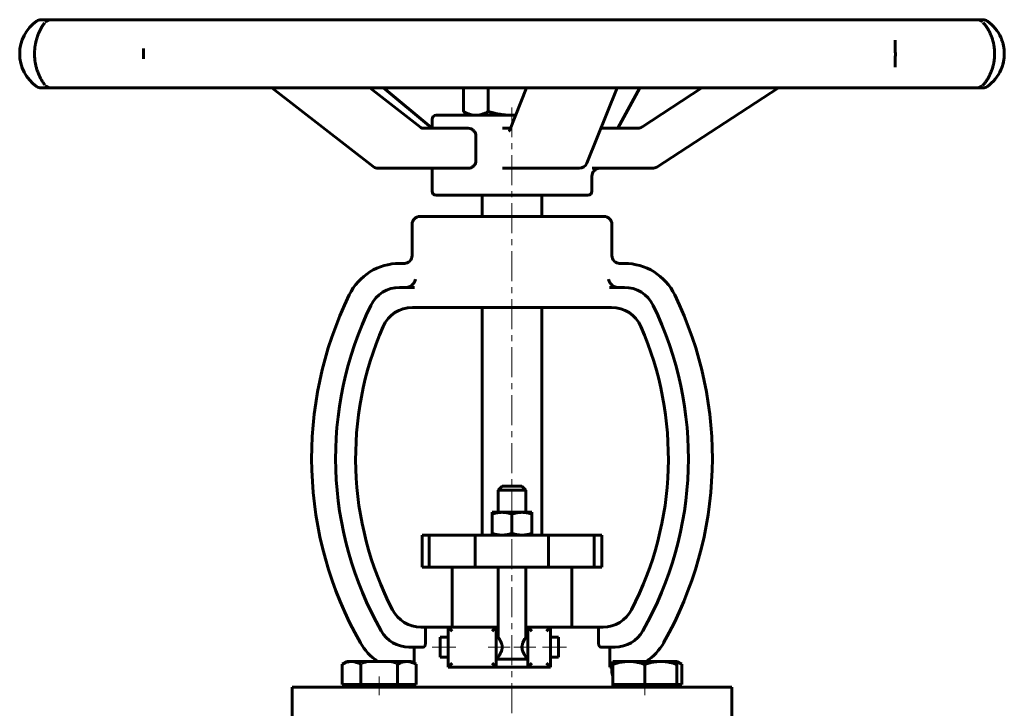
# Model space of a CAD drawing. Header units: millimetres. Extents: x -123 to 123, y -166 to 166.
# Tile 2 of 2: x -123 to 123, y -6 to 166. Entities that reach past the tile are written whole.
import ezdxf

# ---------------------------------------------------------------- set-up
doc = ezdxf.new("R2010")
doc.units = ezdxf.units.MM
for name, pattern in [('K5LT-1', [0]), ('K5LT_AXLED', [12, 7.5, -1.5, 1.5, -1.5]), ('K5LT_BASIC', [0])]:
    doc.linetypes.add(name, pattern=pattern)
doc.layers.add('Системный слой (1)', color=7, linetype='Continuous', true_color=0x6c6c6c)

# ---------------------------------------------------------------- blocks, each defined once
blk = doc.blocks.new('U0')
at = {"layer": 'Системный слой (1)', "color": 143, "linetype": 'K5LT_BASIC', "lineweight": 60, "true_color": 0x33acca}
for p, q in [((41.65, 5.13), (41.24, 5.28)), ((42.06, 4.94), (41.65, 5.13)), ((42.47, 4.73), (42.06, 4.94))]:
    blk.add_line(p, q, dxfattribs=at)
blk = doc.blocks.new('U1')
at = {"layer": 'Системный слой (1)', "color": 143, "linetype": 'K5LT_BASIC', "lineweight": 60, "true_color": 0x33acca}
for p, q in [((-20.2, 138.97), (-20.13, 138.91)), ((-20.13, 138.91), (-20.06, 138.87)), ((-20.06, 138.87), (-20, 138.84))]:
    blk.add_line(p, q, dxfattribs=at)
blk = doc.blocks.new('U2')
at = {"layer": 'Системный слой (1)', "color": 143, "linetype": 'K5LT_BASIC', "lineweight": 60, "true_color": 0x33acca}
for p, q in [((-18.01, 9.04), (-18.01, 11.54)), ((-18.01, 6.54), (-18.01, 9.04))]:
    blk.add_line(p, q, dxfattribs=at)
blk = doc.blocks.new('U3')
at = {"layer": 'Системный слой (1)', "color": 143, "linetype": 'K5LT_BASIC', "lineweight": 60, "true_color": 0x33acca}
for p, q in [((-19, 122.04), (4.98, 122.04)), ((4.98, 122.04), (19, 122.04))]:
    blk.add_line(p, q, dxfattribs=at)
blk = doc.blocks.new('U4')
at = {"layer": 'Системный слой (1)', "color": 143, "linetype": 'K5LT_BASIC', "lineweight": 60, "true_color": 0x33acca}
for p, q in [((-20, 138.79), (-20, 141.04)), ((-20, 123.04), (-20, 128.79))]:
    blk.add_line(p, q, dxfattribs=at)
blk = doc.blocks.new('U5')
at = {"layer": 'Системный слой (1)', "color": 143, "linetype": 'K5LT_BASIC', "lineweight": 60, "true_color": 0x33acca}
for p, q in [((3.5, 11.54), (3.5, 29.04)), ((3.5, 6.04), (3.5, 6.54))]:
    blk.add_line(p, q, dxfattribs=at)
blk = doc.blocks.new('U6')
at = {"layer": 'Системный слой (1)', "color": 143, "linetype": 'K5LT_BASIC', "lineweight": 60, "true_color": 0x33acca}
for p, q in [((11.62, 9.04), (11.62, 11.54)), ((11.62, 6.54), (11.62, 9.04))]:
    blk.add_line(p, q, dxfattribs=at)
blk = doc.blocks.new('U7')
at = {"layer": 'Системный слой (1)', "color": 143, "linetype": 'K5LT_BASIC', "lineweight": 60, "true_color": 0x33acca}
for p, q in [((0.09, 142.04), (0.36, 142.04)), ((0.36, 142.04), (0.63, 142.05)), ((0.63, 142.05), (0.91, 142.06))]:
    blk.add_line(p, q, dxfattribs=at)
blk = doc.blocks.new('U8')
at = {"layer": 'Системный слой (1)', "color": 143, "linetype": 'K5LT_BASIC', "lineweight": 60, "true_color": 0x33acca}
for start, end in [(23.7464, 54.6331), (305.3669, 336.2554)]:
    blk.add_arc((113.17, 157.44), 10, start, end, dxfattribs=at)
blk = doc.blocks.new('U9')
at = {"layer": 'Системный слой (1)', "color": 143, "linetype": 'K5LT_BASIC', "lineweight": 60, "true_color": 0x33acca}
for p, q in [((-4, 14.04), (-3.5, 14.04)), ((3.5, 14.04), (4, 14.04))]:
    blk.add_line(p, q, dxfattribs=at)
blk = doc.blocks.new('U10')
at = {"layer": 'Системный слой (1)', "color": 143, "linetype": 'K5LT_BASIC', "lineweight": 60, "true_color": 0x33acca}
for p, q in [((-3.5, 11.54), (-3.5, 29.04)), ((-3.5, 6.04), (-3.5, 6.54))]:
    blk.add_line(p, q, dxfattribs=at)
blk = doc.blocks.new('U11')
at = {"layer": 'Системный слой (1)', "color": 143, "linetype": 'K5LT_BASIC', "lineweight": 60, "true_color": 0x33acca}
for p, q in [((2.45, 9.04), (2.69, 10.14)), ((2.69, 10.14), (3.2, 11.09)), ((3.2, 11.09), (3.5, 11.53)), ((3.5, 11.53), (3.5, 11.54)), ((2.63, 8.08), (2.45, 9.04)), ((3.14, 7.08), (2.63, 8.08)), ((3.48, 6.57), (3.14, 7.08)), ((3.5, 6.54), (3.48, 6.57))]:
    blk.add_line(p, q, dxfattribs=at)

msp = doc.modelspace()

# ---------------------------------------------------------------- linework, layer by layer
at = {"layer": 'Системный слой (1)', "color": 143, "linetype": 'K5LT_BASIC', "lineweight": 60, "true_color": 0x33acca}
for p, q in [((-117.38, 165.96), (-117.8, 165.96)), ((-114.97, 165.96), (-117.38, 165.96)), ((-99.28, 165.96), (-115.36, 165.96)), ((-91.06, 165.96), (-99.28, 165.96)), ((-58.44, 165.96), (-91.06, 165.96)), ((-45.89, 165.96), (-58.44, 165.96)), ((-4.21, 165.96), (-45.89, 165.96)), ((9.79, 165.96), (-4.21, 165.96)), ((50.98, 165.96), (9.79, 165.96)), ((63.22, 165.96), (50.98, 165.96)), ((94.5, 165.96), (63.22, 165.96)), ((102.17, 165.96), (94.5, 165.96)), ((116.36, 165.96), (102.17, 165.96)), ((117.72, 165.96), (116.36, 165.96)), ((117.8, 165.96), (117.72, 165.96)), ((95.88, 160.72), (95.88, 160.82)), ((95.88, 154.06), (95.88, 154.14)), ((-117.8, 148.91), (-117.38, 148.91)), ((-117.38, 148.91), (-114.97, 148.91)), ((-115.36, 148.91), (-99.28, 148.91)), ((-99.28, 148.91), (-91.06, 148.91)), ((-91.06, 148.91), (-58.44, 148.91)), ((-34.71, 129.21), (-60.06, 148.91)), ((-58.44, 148.91), (-45.89, 148.91)), ((-45.89, 148.91), (-4.21, 148.91)), ((-22.84, 139.01), (-35.57, 148.91)), ((-20.2, 138.97), (-32.12, 148.91)), ((-12.12, 148.91), (-12.12, 142.98)), ((-5.97, 148.91), (-5.97, 142.98)), ((-4.21, 148.91), (9.79, 148.91)), ((-0.66, 138.18), (3.67, 148.91)), ((9.79, 148.91), (50.98, 148.91)), ((18.7, 130.04), (26.31, 148.91)), ((26.48, 138.79), (32, 148.91)), ((32.48, 139.11), (47.53, 148.91)), ((36.22, 129.11), (66.64, 148.91)), ((50.98, 148.91), (63.22, 148.91)), ((63.22, 148.91), (94.5, 148.91)), ((94.5, 148.91), (102.17, 148.91)), ((102.17, 148.91), (116.36, 148.91)), ((115.75, 148.91), (117.72, 148.91)), ((117.72, 148.91), (117.8, 148.91)), ((-10.5, 142.04), (-12.06, 142.94)), ((0.9, 142.04), (-19, 142.04)), ((-10.96, 138.79), (-22.24, 138.79)), ((-22.24, 138.79), (-22.24, 138.79)), ((-0.41, 138.79), (-2.34, 138.79)), ((31.39, 138.79), (22.23, 138.79)), ((31.39, 138.79), (31.39, 138.79)), ((-9.02, 136.79), (-9.02, 130.79)), ((-33.48, 128.79), (-24.72, 128.79)), ((-24.72, 128.79), (-10.96, 128.79)), ((-2.34, 128.79), (1.4, 128.79)), ((1.4, 128.79), (16.84, 128.79)), ((20.08, 128.79), (34.35, 128.79)), ((34.35, 128.79), (35.13, 128.79)), ((20, 123.04), (20, 126.79)), ((-7.5, 116.75), (-7.5, 122.04)), ((7.5, 116.75), (7.5, 122.04)), ((23, 116.75), (-23, 116.75)), ((-25, 107), (-25, 114.75)), ((25, 107), (25, 114.75)), ((-26.7, 105), (-28.12, 105)), ((28.12, 105), (26.7, 105)), ((-24.43, 99), (-28.12, 99)), ((28.12, 99), (24.43, 99)), ((-24.92, 94), (-22.14, 94)), ((-22.14, 94), (-17.85, 94)), ((-17.85, 94), (17.85, 94)), ((-7.5, 37.04), (-7.5, 94)), ((7.5, 37.04), (7.5, 94)), ((17.85, 94), (22.14, 94)), ((22.14, 94), (24.92, 94)), ((-2.5, 49.29), (-3.5, 48.29)), ((2.5, 49.29), (-2.5, 49.29)), ((2.5, 49.29), (3.5, 48.29)), ((-3.5, 48.29), (3.5, 48.29)), ((-3.5, 42.74), (-3.5, 48.29)), ((3.5, 42.74), (3.5, 48.29)), ((-5, 42.74), (-2.5, 42.74)), ((-5, 42.29), (-5, 42.74)), ((-5, 42.29), (-5, 37.49)), ((-2.5, 42.74), (2.5, 42.74)), ((0, 42.29), (0, 37.49)), ((2.5, 42.74), (5, 42.74)), ((5, 42.74), (5, 42.29)), ((5, 42.29), (5, 37.49)), ((-22.5, 37.04), (-20.72, 37.04)), ((-22.5, 29.04), (-22.5, 37.04)), ((-20.72, 37.04), (-9.21, 37.04)), ((-20.72, 29.04), (-20.72, 37.04)), ((-9.21, 29.04), (-9.21, 37.04)), ((-9.21, 37.04), (9.15, 37.04)), ((-5, 37.04), (-5, 37.49)), ((5, 37.49), (5, 37.04)), ((9.15, 37.04), (20.58, 37.04)), ((9.15, 29.04), (9.15, 37.04)), ((20.58, 29.04), (20.58, 37.04)), ((20.58, 37.04), (22.5, 37.04)), ((22.5, 29.04), (22.5, 37.04)), ((-22.5, 29.04), (-20.72, 29.04)), ((-20.72, 29.04), (-9.21, 29.04)), ((-15, 14.04), (-15, 29.04)), ((-9.21, 29.04), (9.15, 29.04)), ((9.15, 29.04), (20.58, 29.04)), ((15, 14.04), (15, 29.04)), ((20.58, 29.04), (22.5, 29.04)), ((-21.65, 14.04), (-22.8, 14.04)), ((-21.65, 14.04), (-16.01, 14.04)), ((-21.65, 14.04), (-21.65, 10.04)), ((-16.01, 14.04), (-16.01, 4.04)), ((-4, 14.04), (-16.01, 14.04)), ((-16.01, 14.04), (-15.01, 13.04)), ((-5, 13.04), (-4, 14.04)), ((-4, 4.04), (-4, 14.04)), ((9.62, 14.04), (4, 14.04)), ((5, 13.04), (4, 14.04)), ((4, 14.04), (4, 4.04)), ((8.62, 13.04), (9.62, 14.04)), ((9.62, 14.04), (21.65, 14.04)), ((9.62, 4.04), (9.62, 14.04)), ((21.65, 10.04), (21.65, 14.04)), ((22.8, 14.04), (21.65, 14.04)), ((-16.01, 11.54), (-18.01, 11.54)), ((-3.5, 11.54), (-4, 11.54)), ((4, 11.54), (3.5, 11.54)), ((11.62, 11.54), (9.62, 11.54)), ((-25.77, 9.04), (-22.2, 9.04)), ((-24.49, 9.04), (-24.49, 5.01)), ((22.2, 9.04), (25.78, 9.04)), ((24.5, 4.04), (24.5, 9.04)), ((-42.47, 4.73), (-41.23, 5.44)), ((-40.16, 5.44), (-41.23, 5.44)), ((-33.23, 5.44), (-40.16, 5.44)), ((-26.3, 5.44), (-33.23, 5.44)), ((-25.23, 5.44), (-26.3, 5.44)), ((-24, 4.73), (-25.23, 5.44)), ((-16.01, 6.54), (-18.01, 6.54)), ((-15.01, 5.04), (-16.01, 4.04)), ((-5, 5.04), (-4, 4.04)), ((-3.5, 6.54), (-4, 6.54)), ((-4, 6.04), (4, 6.04)), ((4, 6.54), (3.5, 6.54)), ((5, 5.04), (4, 4.04)), ((9.62, 4.04), (8.62, 5.04)), ((11.62, 6.54), (9.62, 6.54)), ((29.24, 5.44), (25.24, 5.44)), ((25.24, 4.73), (25.24, 5.44)), ((37.24, 5.44), (29.24, 5.44)), ((41.24, 5.44), (37.24, 5.44)), ((42.47, 4.73), (41.24, 5.44)), ((41.24, 5.44), (41.24, 4.73)), ((-42.47, -0.36), (-42.47, 4.73)), ((-37.85, -0.36), (-37.85, 4.73)), ((-28.61, -0.36), (-28.61, 4.73)), ((-24, -0.36), (-24, 4.73)), ((-16.01, 4.04), (-4, 4.04)), ((-4, 4.04), (4, 4.04)), ((4, 4.04), (9.62, 4.04)), ((25.24, 4.04), (24.5, 4.04)), ((25, 3.04), (25, 4.04)), ((25.24, -0.36), (25.24, 4.73)), ((33.24, -0.36), (33.24, 4.73)), ((41.24, -0.36), (41.24, 4.73)), ((42.47, -0.36), (42.47, 4.73)), ((-55, -0.96), (-38.89, -0.96)), ((-55, -10.46), (-55, -0.96)), ((-40.16, -0.36), (-42.47, -0.36)), ((-41.23, -0.96), (-41.23, -0.36)), ((-37.85, -0.36), (-40.16, -0.36)), ((-38.89, -0.96), (38.89, -0.96)), ((-33.23, -0.36), (-37.85, -0.36)), ((-28.61, -0.36), (-33.23, -0.36)), ((-26.3, -0.36), (-28.61, -0.36)), ((-24, -0.36), (-26.3, -0.36)), ((-25.23, -0.96), (-25.23, -0.36)), ((29.24, -0.36), (25.24, -0.36)), ((25.24, -0.96), (25.24, -0.36)), ((33.24, -0.36), (29.24, -0.36)), ((37.24, -0.36), (33.24, -0.36)), ((41.24, -0.36), (37.24, -0.36)), ((38.89, -0.96), (55, -0.96)), ((42.47, -0.36), (41.24, -0.36)), ((41.24, -0.96), (41.24, -0.36)), ((55, -10.46), (55, -0.96))]:
    msp.add_line(p, q, dxfattribs=at)
at = {"layer": 'Системный слой (1)', "color": 30, "linetype": 'K5LT_AXLED', "lineweight": 18, "true_color": 0xff8000}
for p, q in [((0, 144.04), (0, -103.96)), ((-14.01, 9.04), (-20.01, 9.04)), ((-0.45, 9.04), (-6, 9.04)), ((6, 9.04), (0.45, 9.04)), ((13.62, 9.04), (7.62, 9.04)), ((-33.23, -2.96), (-33.23, 1.64)), ((33.24, -2.96), (33.24, 1.64))]:
    msp.add_line(p, q, dxfattribs=at)
at = {"layer": 'Системный слой (1)', "color": 143, "linetype": 'K5LT_BASIC', "lineweight": 60, "true_color": 0x33acca}
for centre, radius, start, end in [((-113.17, 157.44), 10, 125.3669, 234.6331), ((-117.8, 163.96), 2, 90, 125.3669), ((-115.36, 163.96), 2, 90, 136.1328), ((116.36, 163.96), 2, 47.1907, 90), ((117.8, 163.96), 2, 54.6331, 90), ((-117.8, 150.91), 2, 234.6331, 270), ((-115.36, 150.91), 2, 223.867, 270), ((116.36, 150.91), 2, 270, 312.8093), ((117.8, 150.91), 2, 270, 305.3669), ((-19, 141.04), 1, 90, 180), ((-33.48, 130.79), 2, 232.1418, 270), ((16.84, 130.79), 2, 270, 338.0458), ((22, 126.79), 2, 90, 180), ((35.13, 130.79), 2, 270, 303.0363), ((-19, 123.04), 1, 180, 270), ((19, 123.04), 1, 270, 0), ((-23, 114.75), 2, 90, 180), ((23, 114.75), 2, 0, 90), ((-27, 107), 2, 270, 0), ((27, 107), 2, 180, 270), ((-28.12, 91), 14, 90, 154.0312), ((28.12, 91), 14, 25.9688, 90), ((-28.12, 91), 8, 90, 154.0312), ((28.12, 91), 8, 25.9688, 90), ((43.24, 56.25), 93.37, 154.0312, 209.601), ((-43.24, 56.25), 93.37, 330.399, 25.9688), ((43.24, 56.25), 87.37, 154.0312, 209.601), ((-24.92, 86), 8, 90, 156.4162), ((24.92, 86), 8, 23.5838, 90), ((-43.24, 56.25), 87.37, 330.399, 25.9688), ((43.24, 56.25), 82.37, 156.4162, 207.383), ((-43.24, 56.25), 82.37, 332.617, 23.5838), ((-22.8, 22.04), 8, 207.383, 270), ((22.8, 22.04), 8, 270, 332.617), ((-25.77, 17.04), 8, 209.601, 270), ((25.78, 17.04), 8, 270, 330.399), ((-25.77, 17.04), 14, 209.601, 235.9523), ((25.78, 17.04), 14, 304.0477, 330.399), ((29, 3.04), 4, 180, 199.6958)]:
    msp.add_arc(centre, radius, start, end, dxfattribs=at)
for centre, major_axis, ratio, start_param, end_param in [((102.17, 163.96), (0, 2), 0.867322, 6.282707, 6.283185), ((102.17, 163.96), (0, 2), 0.607376, 6.282885, 6.283185), ((117.72, 163.96), (0, 2), 0.906987, 6.283105, 6.283185), ((117.72, 163.96), (0, 2), 0.906987, 6.282899, 6.283105), ((117.72, 163.96), (0, 2), 0.99929, 6.280066, 6.283185), ((-33.48, 130.79), (-1.23, -1.58), 0.459095, 6.283133, 6.283185), ((16.84, 130.79), (1.85, -0.75), 0.809006, 0, 0.000157), ((35.13, 130.79), (-1.09, 1.68), 0.040898, 3.14157, 3.141593)]:
    msp.add_ellipse(centre, major_axis=major_axis, ratio=ratio, start_param=start_param, end_param=end_param, dxfattribs=at)
for points, knots in [([(-116.99, 149.76), (-116.99, 149.77), (-117, 149.77), (-117.01, 149.79), (-117.01, 149.8), (-117.03, 149.82), (-117.04, 149.83), (-117.07, 149.88), (-117.1, 149.91), (-117.17, 150.02), (-117.22, 150.1), (-117.37, 150.32), (-117.47, 150.48), (-117.62, 150.72), (-117.66, 150.79), (-117.79, 151.02), (-117.88, 151.18), (-118.1, 151.58), (-118.22, 151.83), (-118.42, 152.29), (-118.5, 152.49), (-118.68, 152.95), (-118.77, 153.22), (-118.95, 153.77), (-119.03, 154.06), (-119.17, 154.66), (-119.23, 154.96), (-119.33, 155.56), (-119.37, 155.86), (-119.42, 156.45), (-119.44, 156.75), (-119.46, 157.36), (-119.46, 157.68), (-119.43, 158.31), (-119.41, 158.62), (-119.34, 159.22), (-119.3, 159.51), (-119.19, 160.09), (-119.13, 160.38), (-118.99, 160.95), (-118.91, 161.23), (-118.73, 161.78), (-118.64, 162.04), (-118.44, 162.54), (-118.34, 162.78), (-118.12, 163.24), (-118, 163.47), (-117.77, 163.9), (-117.65, 164.11), (-117.42, 164.48), (-117.31, 164.65), (-117.16, 164.86), (-117.12, 164.92), (-117.05, 165.02), (-117.02, 165.06), (-116.99, 165.1), (-116.99, 165.11), (-116.99, 165.11)], [0, 0, 0, 0, 0.088791, 0.088791, 0.177582, 0.177582, 0.355164, 0.355164, 0.710328, 0.710328, 1.420656, 1.420656, 2.611236, 2.611236, 3.093354, 3.093354, 4.057589, 4.057589, 5.345076, 5.345076, 6.249847, 6.249847, 7.348808, 7.348808, 8.459232, 8.459232, 9.544524, 9.544524, 10.561748, 10.561748, 11.567075, 11.567075, 12.619608, 12.619608, 13.671489, 13.671489, 14.675064, 14.675064, 15.718833, 15.718833, 16.813891, 16.813891, 17.920065, 17.920065, 19.023108, 19.023108, 20.235077, 20.235077, 21.537935, 21.537935, 22.884384, 22.884384, 23.488649, 23.488649, 23.937734, 23.937734, 23.99975, 23.99975, 23.99975, 23.99975]), ([(117.86, 165.28), (117.94, 165.19), (118.04, 165.08), (118.28, 164.78), (118.44, 164.57), (118.74, 164.14), (118.89, 163.92), (119.18, 163.44), (119.32, 163.19), (119.58, 162.66), (119.7, 162.4), (119.93, 161.86), (120.03, 161.59), (120.21, 161.02), (120.3, 160.72), (120.45, 160.11), (120.51, 159.81), (120.62, 159.2), (120.66, 158.9), (120.71, 158.29), (120.73, 157.98), (120.74, 157.35), (120.73, 157.03), (120.7, 156.4), (120.67, 156.08), (120.59, 155.48), (120.54, 155.2), (120.42, 154.62), (120.35, 154.33), (120.18, 153.75), (120.09, 153.47), (119.89, 152.92), (119.78, 152.66), (119.55, 152.15), (119.44, 151.91), (119.18, 151.44), (119.05, 151.21), (118.77, 150.78), (118.63, 150.57), (118.35, 150.19), (118.21, 150.01), (118.01, 149.76), (117.93, 149.67), (117.86, 149.59), (117.86, 149.59), (117.86, 149.59)], [0, 0, 0, 0, 1.101994, 1.101994, 2.710926, 2.710926, 4.126135, 4.126135, 5.471644, 5.471644, 6.710487, 6.710487, 7.843901, 7.843901, 8.992759, 8.992759, 10.12048, 10.12048, 11.173522, 11.173522, 12.234926, 12.234926, 13.328651, 13.328651, 14.413441, 14.413441, 15.443898, 15.443898, 16.52557, 16.52557, 17.666888, 17.666888, 18.820696, 18.820696, 19.988242, 19.988242, 21.264076, 21.264076, 22.630211, 22.630211, 24.078526, 24.078526, 24.993579, 24.993579, 24.999743, 24.999743, 24.999743, 24.999743]), ([(95.88, 160.72), (95.88, 160.51), (95.88, 160.28), (95.88, 159.96), (95.88, 159.88), (95.89, 159.56), (95.89, 159.3), (95.9, 158.8), (95.9, 158.55), (95.9, 158.03), (95.91, 157.77), (95.91, 157.23), (95.91, 156.96), (95.9, 156.46), (95.9, 156.23), (95.9, 155.75), (95.89, 155.51), (95.89, 155.13), (95.88, 154.98), (95.88, 154.73), (95.88, 154.63), (95.88, 154.5), (95.88, 154.47), (95.88, 154.44), (95.88, 154.42), (95.88, 154.4), (95.88, 154.39), (95.88, 154.35), (95.88, 154.33), (95.88, 154.25), (95.88, 154.19), (95.88, 154.14)], [0, 0, 0, 0, 2.756301, 2.756301, 3.67723, 3.67723, 6.422989, 6.422989, 9.05624, 9.05624, 11.751271, 11.751271, 14.513073, 14.513073, 16.91893, 16.91893, 19.526368, 19.526368, 21.18486, 21.18486, 22.427574, 22.427574, 22.720761, 22.720761, 22.874354, 22.874354, 23.023221, 23.023221, 23.320954, 23.320954, 24, 24, 24, 24]), ([(122.33, 153.41), (122.39, 153.55), (122.45, 153.69), (122.58, 154.04), (122.65, 154.25), (122.74, 154.53), (122.76, 154.6), (122.86, 154.93), (122.92, 155.2), (122.99, 155.55), (123.01, 155.63), (123.07, 155.98), (123.1, 156.26), (123.15, 156.77), (123.16, 157.01), (123.17, 157.54), (123.17, 157.83), (123.13, 158.4), (123.1, 158.68), (123.05, 159.02), (123.01, 159.24), (122.97, 159.45), (122.88, 159.87), (122.8, 160.14), (122.63, 160.69), (122.54, 160.96), (122.4, 161.3), (122.36, 161.38), (122.33, 161.46)], [-7.1145646, -7.1145646, -7.1145646, -7.1145646, -7.0735126, -7.0735126, -7.0174702, -7.0174702, -6.9982626, -6.9982626, -6.9305221, -6.9305221, -6.9102339, -6.9102339, -6.8431868, -6.8431868, -6.786124, -6.786124, -6.7163518, -6.7163518, -6.6482881, -6.6482881, -6.6311676, -6.5955482, -6.5955482, -6.5246124, -6.5246124, -6.4500457, -6.4500457, -6.4269466, -6.4269466, -6.4269466, -6.4269466]), ([(-92.17, 156.59), (-92.17, 156.71), (-92.17, 156.82), (-92.17, 157.04), (-92.17, 157.16), (-92.17, 157.27), (-92.17, 157.28), (-92.17, 157.31), (-92.17, 157.34), (-92.17, 157.39), (-92.17, 157.4), (-92.17, 157.42), (-92.17, 157.43), (-92.17, 157.45), (-92.17, 157.45), (-92.17, 157.46), (-92.17, 157.46), (-92.17, 157.47), (-92.17, 157.48), (-92.17, 157.49), (-92.17, 157.49), (-92.17, 157.52), (-92.17, 157.53), (-92.17, 157.57), (-92.17, 157.6), (-92.17, 157.68), (-92.17, 157.73), (-92.17, 157.95), (-92.17, 158.12), (-92.17, 158.28)], [0, 0, 0, 0, 4.2, 4.2, 8.4, 8.4, 8.641453, 8.641453, 9.667324, 9.667324, 10.233919, 10.233919, 10.546854, 10.546854, 10.71969, 10.71969, 10.892526, 10.892526, 11.032441, 11.032441, 11.295811, 11.295811, 11.814319, 11.814319, 12.834875, 12.834875, 14.875986, 14.875986, 21, 21, 21, 21]), ([(122.77, 154.64), (122.8, 154.73), (122.82, 154.82), (122.89, 155.06), (122.92, 155.22), (123.02, 155.68), (123.07, 155.99), (123.14, 156.63), (123.16, 156.95), (123.17, 157.6), (123.16, 157.93), (123.14, 158.27), (123.14, 158.27), (123.13, 158.3), (123.13, 158.32), (123.13, 158.38), (123.12, 158.42), (123.11, 158.52), (123.11, 158.58), (123.1, 158.68), (123.09, 158.73), (123.08, 158.82), (123.07, 158.86), (123.06, 158.94), (123.05, 158.98), (123.04, 159.05), (123.04, 159.08), (123.03, 159.14), (123.02, 159.17), (123.01, 159.23), (123.01, 159.26), (123, 159.31), (122.99, 159.34), (122.98, 159.39), (122.98, 159.42), (122.96, 159.5), (122.95, 159.56), (122.92, 159.7), (122.89, 159.79), (122.87, 159.88)], [0, 0, 0, 0, 1.290822, 1.290822, 3.442192, 3.442192, 7.640391, 7.640391, 11.89422, 11.89422, 16.293589, 16.293589, 16.352784, 16.352784, 16.621097, 16.621097, 17.196445, 17.196445, 17.937448, 17.937448, 18.588285, 18.588285, 19.159928, 19.159928, 19.662012, 19.662012, 20.103002, 20.103002, 20.490332, 20.490332, 20.877662, 20.877662, 21.249184, 21.249184, 21.620705, 21.620705, 22.3608, 22.3608, 23.596351, 23.596351, 23.596351, 23.596351]), ([(-22.84, 139.01), (-22.8, 138.98), (-22.76, 138.96), (-22.7, 138.92), (-22.68, 138.91), (-22.64, 138.89), (-22.62, 138.88), (-22.58, 138.86), (-22.56, 138.85), (-22.51, 138.83), (-22.47, 138.82), (-22.41, 138.81), (-22.38, 138.8), (-22.31, 138.79), (-22.28, 138.79), (-22.24, 138.79), (-22.24, 138.79), (-22.24, 138.79)], [0, 0, 0, 0, 2.759081, 2.759081, 4.347961, 4.347961, 5.874444, 5.874444, 7.502555, 7.502555, 10.162308, 10.162308, 12.799941, 12.799941, 15.999208, 15.999208, 16, 16, 16, 16]), ([(-10.96, 138.79), (-10.72, 138.79), (-10.46, 138.74), (-9.98, 138.52), (-9.76, 138.36), (-9.42, 138), (-9.27, 137.78), (-9.07, 137.3), (-9.02, 137.04), (-9.02, 136.79)], [-0.3192077, -0.3192077, -0.3192077, -0.3192077, -0.2349177, -0.2349177, -0.1506277, -0.1506277, -0.0753139, -0.0753139, 0, 0, 0, 0]), ([(-0.67, 138.15), (-0.67, 138.15), (-0.67, 138.15), (-0.67, 138.16), (-0.67, 138.16), (-0.67, 138.16), (-0.67, 138.17), (-0.66, 138.17), (-0.66, 138.18), (-0.66, 138.18)], [0, 0, 0, 0, 0.2, 0.2, 0.4, 0.4, 0.6, 0.6, 1, 1, 1, 1]), ([(32.48, 139.11), (32.47, 139.11), (32.47, 139.11), (32.47, 139.11), (32.46, 139.1), (32.46, 139.1), (32.45, 139.09), (32.44, 139.09), (32.43, 139.08), (32.4, 139.06), (32.38, 139.05), (32.32, 139.02), (32.28, 139), (32.17, 138.95), (32.1, 138.92), (31.95, 138.87), (31.88, 138.85), (31.73, 138.82), (31.66, 138.8), (31.52, 138.79), (31.45, 138.79), (31.39, 138.79), (31.39, 138.79), (31.39, 138.79)], [0, 0, 0, 0, 0.076207, 0.076207, 0.203218, 0.203218, 0.431839, 0.431839, 0.863678, 0.863678, 1.701954, 1.701954, 3.276864, 3.276864, 6.076864, 6.076864, 8.876864, 8.876864, 11.676864, 11.676864, 13.999584, 13.999584, 14, 14, 14, 14]), ([(-9.02, 130.79), (-9.02, 130.54), (-9.07, 130.27), (-9.27, 129.79), (-9.42, 129.58), (-9.76, 129.21), (-9.98, 129.05), (-10.46, 128.84), (-10.72, 128.79), (-10.96, 128.79)], [0, 0, 0, 0, 0.0753139, 0.0753139, 0.1506277, 0.1506277, 0.2349177, 0.2349177, 0.3192077, 0.3192077, 0.3192077, 0.3192077]), ([(-26.08, 99.05), (-25.91, 99.09), (-25.74, 99.15), (-25.41, 99.31), (-25.24, 99.42), (-24.88, 99.71), (-24.7, 99.9), (-24.36, 100.39), (-24.22, 100.69), (-24.14, 101), (-24.14, 101), (-24.14, 101)], [0, 0, 0, 0, 0.0520756, 0.0520756, 0.1151311, 0.1151311, 0.2035713, 0.2035713, 0.3277678, 0.3277678, 0.328601, 0.328601, 0.328601, 0.328601]), ([(24.15, 101), (24.15, 101), (24.15, 101), (24.22, 100.69), (24.36, 100.39), (24.7, 99.9), (24.88, 99.71), (25.24, 99.42), (25.41, 99.31), (25.75, 99.15), (25.91, 99.09), (26.08, 99.05)], [-0.0008404, -0.0008404, -0.0008404, -0.0008404, 0, 0, 0.1252854, 0.1252854, 0.214501, 0.214501, 0.2781093, 0.2781093, 0.3306416, 0.3306416, 0.3306416, 0.3306416]), ([(-21.65, 10.04), (-21.65, 9.98), (-21.66, 9.87), (-21.68, 9.73), (-21.7, 9.61), (-21.74, 9.49), (-21.78, 9.4), (-21.82, 9.32), (-21.86, 9.26), (-21.91, 9.2), (-21.97, 9.14), (-22.04, 9.08), (-22.12, 9.05), (-22.17, 9.04), (-22.2, 9.04)], [0, 0, 0, 0, 1.666538, 3.010232, 3.956239, 5.031268, 6.629645, 7.428552, 8.32661, 9.290886, 10.318116, 11.955899, 13.438988, 15, 15, 15, 15]), ([(-2.45, 9.04), (-2.45, 9.11), (-2.45, 9.25), (-2.48, 9.42), (-2.5, 9.56), (-2.54, 9.73), (-2.59, 9.91), (-2.68, 10.13), (-2.76, 10.33), (-2.86, 10.53), (-2.96, 10.71), (-3.06, 10.88), (-3.18, 11.07), (-3.32, 11.28), (-3.42, 11.43), (-3.48, 11.51), (-3.5, 11.54), (-3.5, 11.54), (-3.5, 11.54)], [0, 0, 0, 0, 1.020078, 1.850705, 2.498236, 2.925945, 4.372688, 5.222536, 6.452152, 7.777053, 8.826846, 9.911541, 11.385676, 13.423257, 15.531035, 17.010041, 18.548796, 19, 19, 19, 19]), ([(22.2, 9.04), (22.18, 9.04), (22.14, 9.04), (22.09, 9.06), (22.03, 9.09), (21.97, 9.13), (21.92, 9.19), (21.88, 9.23), (21.85, 9.27), (21.83, 9.32), (21.8, 9.36), (21.77, 9.43), (21.75, 9.49), (21.71, 9.58), (21.69, 9.67), (21.67, 9.8), (21.65, 9.92), (21.65, 10), (21.65, 10.04)], [0, 0, 0, 0, 1.668338, 3.000781, 3.752327, 5.684145, 7.169986, 8.129475, 8.640386, 9.413262, 10.658788, 11.156523, 12.61652, 13.169365, 14.944779, 16.052213, 17.601696, 19, 19, 19, 19]), ([(-3.5, 6.54), (-3.5, 6.54), (-3.49, 6.56), (-3.44, 6.63), (-3.36, 6.73), (-3.28, 6.86), (-3.17, 7.03), (-3.05, 7.21), (-2.95, 7.4), (-2.84, 7.59), (-2.77, 7.75), (-2.69, 7.92), (-2.62, 8.1), (-2.56, 8.28), (-2.52, 8.44), (-2.48, 8.6), (-2.46, 8.82), (-2.45, 8.96), (-2.45, 9.04)], [0, 0, 0, 0, 1.689287, 3.378624, 4.583822, 6.079397, 7.710961, 9.037433, 10.411758, 11.546791, 12.654587, 13.242336, 14.572734, 15.551589, 15.914691, 16.969097, 17.925787, 19, 19, 19, 19]), ([(-40.16, 5.44), (-40.3, 5.44), (-40.58, 5.42), (-40.99, 5.35), (-41.36, 5.24), (-41.86, 5.05), (-42.22, 4.87), (-42.47, 4.73)], [0, 0, 0, 0, 1.447402, 2.799721, 4.280074, 5.291086, 8, 8, 8, 8]), ([(-37.85, 4.73), (-38.02, 4.82), (-38.37, 5.01), (-38.84, 5.2), (-39.28, 5.33), (-39.65, 5.41), (-39.94, 5.44), (-40.11, 5.44), (-40.16, 5.44)], [0, 0, 0, 0, 1.973632, 4.159959, 5.58174, 7.045112, 8.434644, 9, 9, 9, 9]), ([(-26.3, 5.44), (-26.45, 5.44), (-26.72, 5.42), (-27.14, 5.35), (-27.51, 5.24), (-28.01, 5.05), (-28.36, 4.87), (-28.61, 4.73)], [0, 0, 0, 0, 1.447402, 2.799721, 4.280074, 5.291086, 8, 8, 8, 8]), ([(-24, 4.73), (-24.16, 4.82), (-24.51, 5.01), (-24.98, 5.2), (-25.42, 5.33), (-25.79, 5.41), (-26.09, 5.44), (-26.26, 5.44), (-26.3, 5.44)], [0, 0, 0, 0, 1.973632, 4.159959, 5.58174, 7.045112, 8.434644, 9, 9, 9, 9]), ([(29.24, 5.44), (28.99, 5.44), (28.52, 5.42), (27.79, 5.35), (27.15, 5.24), (26.34, 5.06), (25.73, 4.89), (25.29, 4.74), (25.24, 4.73)], [0, 0, 0, 0, 1.628328, 3.149686, 4.815083, 5.952472, 8.617534, 9, 9, 9, 9]), ([(33.24, 4.73), (32.95, 4.82), (32.5, 4.96), (31.89, 5.12), (31.36, 5.23), (30.77, 5.33), (30.13, 5.41), (29.61, 5.44), (29.32, 5.44), (29.24, 5.44)], [0, 0, 0, 0, 2.192924, 3.442239, 4.622177, 6.201933, 7.827902, 9.371826, 10, 10, 10, 10]), ([(37.24, 5.44), (36.99, 5.44), (36.52, 5.42), (35.79, 5.35), (35.15, 5.24), (34.34, 5.06), (33.73, 4.89), (33.29, 4.74), (33.24, 4.73)], [0, 0, 0, 0, 1.628328, 3.149686, 4.815083, 5.952472, 8.617534, 9, 9, 9, 9]), ([(41.24, 4.73), (40.95, 4.82), (40.5, 4.96), (39.89, 5.12), (39.36, 5.23), (38.77, 5.33), (38.13, 5.41), (37.61, 5.44), (37.32, 5.44), (37.24, 5.44)], [0, 0, 0, 0, 2.192924, 3.442239, 4.622177, 6.201933, 7.827902, 9.371826, 10, 10, 10, 10])]:
    msp.add_open_spline(points, degree=3, knots=knots, dxfattribs=at)
for points in [[(-92.17, 158.72), (-92.17, 157.88), (-92.17, 157), (-92.17, 156.17)], [(-26.53, 99), (-26.39, 99), (-26.23, 99.02), (-26.08, 99.05)], [(26.08, 99.05), (26.23, 99.02), (26.39, 99), (26.53, 99)]]:
    msp.add_open_spline(points, degree=3, dxfattribs=at)
for points, weights in [([(-12.06, 142.94), (-12.09, 142.96), (-12.12, 142.98)], [1.00132142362, 1.00067263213, 1]), ([(-12.12, 142.98), (-10.47, 142.04), (-9.05, 142.04)], [1, 1.0379548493, 1]), ([(-9.05, 142.04), (-7.62, 142.04), (-5.97, 142.98)], [1, 1.0379548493, 1]), ([(-5.97, 142.98), (-2.72, 142.04), (0.09, 142.04)], [1, 1.0379548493, 1]), ([(-2.5, 42.74), (-3.66, 42.74), (-5, 42.29)], [1, 1.0379548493, 1]), ([(0, 42.29), (-1.34, 42.74), (-2.5, 42.74)], [1, 1.0379548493, 1]), ([(2.5, 42.74), (1.34, 42.74), (0, 42.29)], [1, 1.0379548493, 1]), ([(5, 42.29), (3.66, 42.74), (2.5, 42.74)], [1, 1.0379548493, 1]), ([(-5, 37.49), (-3.66, 37.04), (-2.5, 37.04)], [1, 1.0379548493, 1]), ([(-2.5, 37.04), (-1.34, 37.04), (0, 37.49)], [1, 1.0379548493, 1]), ([(0, 37.49), (1.34, 37.04), (2.5, 37.04)], [1, 1.0379548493, 1]), ([(2.5, 37.04), (3.66, 37.04), (5, 37.49)], [1, 1.0379548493, 1])]:
    msp.add_rational_spline(points, weights, degree=2, dxfattribs=at)
at = {"layer": 'Системный слой (1)', "color": 7, "linetype": 'K5LT-1'}
for points, knots in [([(-33.23, 5.44), (-33.36, 5.44), (-33.62, 5.44), (-34.01, 5.42), (-34.39, 5.39), (-34.88, 5.35), (-35.46, 5.27), (-36.23, 5.13), (-37.03, 4.95), (-37.6, 4.8), (-37.85, 4.73)], [0, 0, 0, 0, 1.818464, 3.636928, 5.455392, 7.273856, 10.465691, 13.657526, 18.304216, 22, 22, 22, 22]), ([(-28.61, 4.73), (-28.71, 4.75), (-28.97, 4.83), (-29.46, 4.95), (-30.14, 5.11), (-30.86, 5.25), (-31.53, 5.34), (-32, 5.39), (-32.38, 5.41), (-32.66, 5.43), (-32.95, 5.44), (-33.14, 5.44), (-33.23, 5.44)], [0, 0, 0, 0, 1.432862, 3.725441, 7.16431, 11.338281, 14.003711, 16.66914, 18.001855, 19.33457, 20.667285, 22, 22, 22, 22])]:
    msp.add_open_spline(points, degree=3, knots=knots, dxfattribs=at)

# ---------------------------------------------------------------- block references
at = {"layer": 'Системный слой (1)'}
for name in ['U8', 'U4', 'U7', 'U1', 'U3', 'U10', 'U5', 'U9', 'U2', 'U11', 'U6', 'U0']:
    msp.add_blockref(name, (0, 0), dxfattribs=at)

doc.saveas('drawing.dxf')
